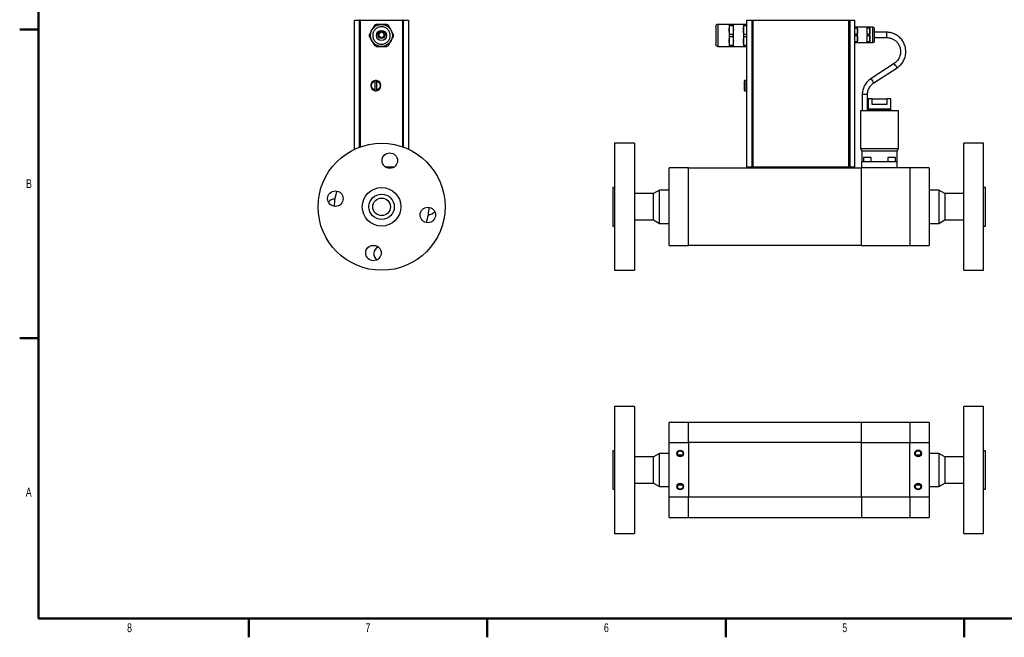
# Model space of a CAD drawing. Header units: inches. Extents: x 0.2 to 33.8, y 0.2 to 21.8.
# Tile 1 of 8: x 0.2 to 17.7, y 0.2 to 11.2. Entities that reach past the tile are written whole.
import ezdxf

# ---------------------------------------------------------------- set-up
doc = ezdxf.new("R2010")
doc.units = ezdxf.units.IN
doc.header["$MEASUREMENT"] = 0
doc.styles.add('SLDTEXTSTYLE0', font='TXT', dxfattribs={"width": 0.75})

msp = doc.modelspace()

# ---------------------------------------------------------------- linework, layer by layer
at = {"color": 7, "linetype": 'Continuous', "lineweight": 50}
for p, q in [((0.5, 0.5), (0.5, 21.5)), ((0.165, 11), (0.5, 11)), ((0.5, 11), (0.165, 11)), ((0.5, 5.5), (0.165, 5.5)), ((33.5, 0.5), (0.5, 0.5)), ((4.25, 0.5), (4.25, 0.165)), ((8.5, 0.5), (8.5, 0.165)), ((12.75, 0.5), (12.75, 0.165)), ((17, 0.165), (17, 0.5)), ((17, 0.5), (17, 0.165))]:
    msp.add_line(p, q, dxfattribs=at)
at = {"color": 7, "linetype": 'Continuous', "lineweight": 25}
for p, q in [((6.13, 11.17), (6.224, 11.17)), ((6.13, 11.17), (6.13, 8.863)), ((6.24, 11.17), (6.224, 11.17)), ((6.224, 8.902), (6.224, 11.17)), ((6.24, 11.17), (6.988, 11.17)), ((6.24, 8.908), (6.24, 11.17)), ((7.004, 11.17), (6.988, 11.17)), ((6.988, 11.17), (6.988, 8.91)), ((7.004, 11.17), (7.098, 11.17)), ((7.004, 11.17), (7.004, 8.904)), ((7.098, 11.17), (7.098, 8.865)), ((12.814, 11.091), (12.612, 11.091)), ((12.819, 11.091), (12.814, 11.091)), ((12.814, 11.091), (12.814, 10.699)), ((12.819, 11.073), (12.819, 11.091)), ((12.881, 11.091), (12.819, 11.091)), ((12.819, 11.073), (12.881, 11.073)), ((12.881, 11.073), (12.881, 11.091)), ((12.887, 11.091), (12.881, 11.091)), ((12.887, 11.064), (12.887, 11.091)), ((12.887, 10.699), (12.887, 11.064)), ((13.068, 11.091), (12.89, 11.091)), ((13.074, 11.091), (13.068, 11.091)), ((13.068, 11.091), (13.068, 10.699)), ((13.074, 11.073), (13.074, 11.091)), ((13.124, 11.091), (13.074, 11.091)), ((13.074, 11.073), (13.124, 11.073)), ((13.124, 11.17), (13.218, 11.17)), ((13.124, 11.17), (13.124, 8.545)), ((13.218, 11.17), (13.241, 11.17)), ((13.218, 11.17), (13.218, 8.545)), ((13.241, 8.545), (13.241, 11.17)), ((13.241, 11.17), (14.938, 11.17)), ((14.938, 11.17), (14.938, 8.545)), ((14.938, 11.17), (14.961, 11.17)), ((14.961, 11.17), (14.961, 8.545)), ((14.961, 11.17), (15.055, 11.17)), ((15.055, 8.545), (15.055, 11.17)), ((6.567, 10.905), (6.567, 10.862)), ((6.661, 10.862), (6.661, 10.905)), ((12.819, 10.877), (12.819, 10.913)), ((12.881, 10.913), (12.819, 10.913)), ((12.881, 10.877), (12.881, 10.913)), ((13.074, 10.877), (13.074, 10.913)), ((13.124, 10.913), (13.074, 10.913)), ((15.095, 11.042), (15.055, 11.042)), ((15.055, 11.03), (15.095, 11.03)), ((15.095, 10.917), (15.055, 10.917)), ((15.055, 10.893), (15.095, 10.893)), ((15.095, 11.03), (15.095, 11.042)), ((15.099, 11.042), (15.095, 11.042)), ((15.095, 10.893), (15.095, 10.917)), ((15.099, 10.905), (15.099, 11.042)), ((15.099, 10.768), (15.099, 10.905)), ((15.275, 11.042), (15.102, 11.042)), ((15.318, 11.042), (15.275, 11.042)), ((15.275, 11.042), (15.275, 11.03)), ((15.275, 11.03), (15.318, 11.03)), ((15.275, 10.917), (15.275, 10.893)), ((15.318, 10.917), (15.275, 10.917)), ((15.275, 10.893), (15.318, 10.893)), ((15.318, 11.03), (15.318, 11.042)), ((15.322, 11.042), (15.318, 11.042)), ((15.318, 10.893), (15.318, 10.917)), ((15.322, 10.905), (15.322, 11.042)), ((15.322, 10.768), (15.322, 10.905)), ((15.376, 11.042), (15.325, 11.042)), ((15.404, 10.796), (15.404, 11.014)), ((15.617, 10.952), (15.404, 10.952)), ((12.819, 10.877), (12.881, 10.877)), ((12.819, 10.699), (12.819, 10.717)), ((12.881, 10.717), (12.819, 10.717)), ((12.881, 10.699), (12.881, 10.717)), ((13.074, 10.877), (13.124, 10.877)), ((13.074, 10.699), (13.074, 10.717)), ((13.124, 10.717), (13.074, 10.717)), ((15.095, 10.78), (15.055, 10.78)), ((15.055, 10.768), (15.095, 10.768)), ((15.095, 10.768), (15.095, 10.78)), ((15.095, 10.768), (15.099, 10.768)), ((15.099, 10.768), (15.268, 10.768)), ((15.271, 10.768), (15.275, 10.768)), ((15.318, 10.78), (15.275, 10.78)), ((15.275, 10.768), (15.275, 10.78)), ((15.275, 10.768), (15.318, 10.768)), ((15.318, 10.768), (15.318, 10.78)), ((15.318, 10.768), (15.322, 10.768)), ((15.322, 10.768), (15.376, 10.768)), ((15.404, 10.858), (15.617, 10.858)), ((12.612, 10.699), (12.811, 10.699)), ((12.814, 10.699), (12.819, 10.699)), ((12.819, 10.699), (12.881, 10.699)), ((12.881, 10.699), (12.887, 10.699)), ((12.887, 10.699), (13.065, 10.699)), ((13.068, 10.699), (13.074, 10.699)), ((13.074, 10.699), (13.124, 10.699)), ((15.754, 10.397), (15.341, 10.129)), ((15.392, 10.051), (15.805, 10.319)), ((6.502, 9.926), (6.502, 10.076)), ((6.526, 10.076), (6.526, 9.926)), ((13.093, 10.091), (13.093, 9.91)), ((13.102, 10.091), (13.093, 10.091)), ((13.124, 10.092), (13.102, 10.092)), ((13.102, 10.092), (13.102, 10.091)), ((13.093, 9.91), (13.102, 9.91)), ((13.102, 9.91), (13.124, 9.91)), ((13.102, 9.91), (13.102, 9.91)), ((15.185, 9.842), (15.185, 9.55)), ((15.279, 9.55), (15.279, 9.842)), ((15.29, 9.763), (15.29, 9.583)), ((15.364, 9.763), (15.29, 9.763)), ((15.364, 9.663), (15.364, 9.763)), ((15.364, 9.763), (15.621, 9.763)), ((15.621, 9.663), (15.364, 9.663)), ((15.621, 9.763), (15.621, 9.663)), ((15.695, 9.763), (15.621, 9.763)), ((15.695, 9.583), (15.695, 9.763)), ((15.156, 9.55), (15.156, 8.88)), ((15.829, 9.55), (15.156, 9.55)), ((15.288, 9.57), (15.288, 9.55)), ((15.698, 9.57), (15.288, 9.57)), ((15.695, 9.583), (15.29, 9.583)), ((15.698, 9.55), (15.698, 9.57)), ((15.829, 8.88), (15.829, 9.55)), ((11.124, 8.972), (10.77, 8.972)), ((10.77, 8.972), (10.77, 6.709)), ((11.124, 8.972), (11.124, 6.709)), ((17.349, 8.972), (16.994, 8.972)), ((16.994, 7.84), (16.994, 8.972)), ((17.349, 7.84), (17.349, 8.972)), ((15.156, 8.88), (15.18, 8.838)), ((15.156, 8.88), (15.829, 8.88)), ((15.18, 8.838), (15.18, 8.64)), ((15.18, 8.838), (15.805, 8.838)), ((15.805, 8.838), (15.829, 8.88)), ((15.805, 8.64), (15.805, 8.838)), ((15.805, 8.64), (15.18, 8.64)), ((15.18, 8.532), (15.18, 8.64)), ((15.213, 8.722), (15.208, 8.717)), ((15.208, 8.717), (15.208, 8.64)), ((15.301, 8.717), (15.208, 8.717)), ((15.338, 8.722), (15.213, 8.722)), ((15.343, 8.717), (15.301, 8.717)), ((15.343, 8.717), (15.338, 8.722)), ((15.343, 8.64), (15.343, 8.717)), ((15.647, 8.722), (15.642, 8.717)), ((15.642, 8.717), (15.642, 8.64)), ((15.735, 8.717), (15.642, 8.717)), ((15.772, 8.722), (15.647, 8.722)), ((15.777, 8.717), (15.735, 8.717)), ((15.777, 8.717), (15.772, 8.722)), ((15.777, 8.64), (15.777, 8.717)), ((15.805, 8.532), (15.805, 8.64)), ((6.831, 8.545), (6.693, 8.545)), ((6.802, 8.532), (6.722, 8.532)), ((11.743, 7.149), (11.743, 8.532)), ((12.087, 8.532), (11.743, 8.532)), ((12.087, 7.149), (12.087, 8.532)), ((12.087, 8.532), (15.17, 8.532)), ((13.218, 8.545), (13.124, 8.545)), ((13.137, 8.545), (13.137, 8.532)), ((13.2, 8.545), (13.2, 8.532)), ((13.241, 8.545), (13.218, 8.545)), ((14.938, 8.545), (13.241, 8.545)), ((14.938, 8.545), (14.961, 8.545)), ((15.055, 8.545), (14.961, 8.545)), ((14.98, 8.545), (14.98, 8.532)), ((15.042, 8.532), (15.042, 8.545)), ((15.17, 7.149), (15.17, 8.532)), ((16.032, 8.532), (15.17, 8.532)), ((16.032, 8.532), (16.032, 7.149)), ((16.376, 8.532), (16.032, 8.532)), ((16.376, 8.532), (16.376, 7.149)), ((10.77, 8.184), (10.739, 8.184)), ((10.739, 8.184), (10.739, 8.179)), ((10.739, 8.179), (10.739, 7.497)), ((11.463, 8.075), (11.124, 8.075)), ((11.569, 8.136), (11.463, 8.075)), ((11.463, 7.625), (11.463, 8.075)), ((11.743, 8.136), (11.569, 8.136)), ((11.569, 7.568), (11.569, 8.136)), ((16.55, 8.136), (16.376, 8.136)), ((16.656, 8.075), (16.55, 8.136)), ((16.55, 8.136), (16.55, 7.68)), ((16.994, 8.075), (16.656, 8.075)), ((16.656, 8.075), (16.656, 7.714)), ((17.38, 8.184), (17.349, 8.184)), ((17.38, 7.497), (17.38, 8.184)), ((16.994, 6.709), (16.994, 7.84)), ((17.349, 6.709), (17.349, 7.84)), ((11.124, 7.606), (11.463, 7.606)), ((11.463, 7.606), (11.463, 7.625)), ((11.463, 7.606), (11.569, 7.545)), ((11.569, 7.545), (11.569, 7.568)), ((16.55, 7.68), (16.55, 7.545)), ((16.55, 7.545), (16.656, 7.606)), ((16.656, 7.714), (16.656, 7.606)), ((16.656, 7.606), (16.994, 7.606)), ((10.739, 7.497), (10.77, 7.497)), ((11.569, 7.545), (11.743, 7.545)), ((16.376, 7.545), (16.55, 7.545)), ((17.349, 7.497), (17.38, 7.497)), ((6.432, 7.149), (6.511, 7.149)), ((11.743, 7.149), (12.087, 7.149)), ((15.17, 7.149), (12.087, 7.149)), ((15.17, 7.149), (16.032, 7.149)), ((16.032, 7.149), (16.376, 7.149)), ((10.77, 6.709), (11.124, 6.709)), ((16.994, 6.709), (17.349, 6.709)), ((11.124, 4.28), (10.77, 4.28)), ((10.77, 4.28), (10.77, 2.952)), ((11.124, 4.28), (11.124, 2.952)), ((17.349, 4.28), (16.994, 4.28)), ((16.994, 2.016), (16.994, 4.28)), ((17.349, 2.016), (17.349, 4.28)), ((12.087, 3.995), (11.743, 3.995)), ((11.743, 3.636), (11.743, 3.995)), ((15.17, 3.995), (12.087, 3.995)), ((12.087, 3.636), (12.087, 3.995)), ((16.032, 3.995), (15.17, 3.995)), ((15.17, 3.636), (15.17, 3.995)), ((16.376, 3.995), (16.032, 3.995)), ((16.032, 3.995), (16.032, 3.636)), ((16.376, 3.995), (16.376, 3.636)), ((11.743, 2.661), (11.743, 3.636)), ((11.743, 3.636), (12.087, 3.636)), ((12.087, 3.636), (12.087, 2.661)), ((15.17, 3.636), (12.087, 3.636)), ((15.17, 2.661), (15.17, 3.636)), ((15.17, 3.636), (16.032, 3.636)), ((16.032, 3.636), (16.376, 3.636)), ((16.032, 2.661), (16.032, 3.636)), ((16.376, 3.636), (16.376, 2.661)), ((10.77, 3.492), (10.739, 3.492)), ((10.739, 3.492), (10.739, 2.805)), ((11.463, 3.382), (11.124, 3.382)), ((11.569, 3.444), (11.463, 3.382)), ((11.463, 3.239), (11.463, 3.382)), ((11.743, 3.444), (11.569, 3.444)), ((11.569, 3.263), (11.569, 3.444)), ((11.977, 3.414), (11.901, 3.414)), ((16.218, 3.414), (16.142, 3.414)), ((16.55, 3.444), (16.376, 3.444)), ((16.656, 3.382), (16.55, 3.444)), ((16.55, 3.444), (16.55, 3.396)), ((16.55, 3.396), (16.55, 2.853)), ((16.994, 3.382), (16.656, 3.382)), ((16.656, 3.382), (16.656, 3.345)), ((16.656, 3.345), (16.656, 2.914)), ((17.38, 3.492), (17.349, 3.492)), ((17.38, 2.805), (17.38, 3.492)), ((11.463, 2.914), (11.463, 3.239)), ((11.569, 2.853), (11.569, 3.263)), ((10.77, 2.952), (10.77, 2.016)), ((11.124, 2.952), (11.124, 2.016)), ((11.124, 2.914), (11.463, 2.914)), ((11.463, 2.914), (11.569, 2.853)), ((11.569, 2.853), (11.743, 2.853)), ((11.901, 2.883), (11.977, 2.883)), ((16.142, 2.883), (16.218, 2.883)), ((16.376, 2.853), (16.55, 2.853)), ((16.55, 2.853), (16.656, 2.914)), ((16.656, 2.914), (16.994, 2.914)), ((10.739, 2.805), (10.77, 2.805)), ((11.743, 2.302), (11.743, 2.661)), ((12.087, 2.661), (11.743, 2.661)), ((12.087, 2.302), (12.087, 2.661)), ((15.17, 2.661), (12.087, 2.661)), ((15.17, 2.661), (15.17, 2.302)), ((16.032, 2.661), (15.17, 2.661)), ((16.376, 2.661), (16.032, 2.661)), ((16.032, 2.661), (16.032, 2.302)), ((16.376, 2.661), (16.376, 2.302)), ((17.349, 2.805), (17.38, 2.805)), ((11.743, 2.302), (12.087, 2.302)), ((12.087, 2.302), (15.17, 2.302)), ((15.17, 2.302), (16.032, 2.302)), ((16.032, 2.302), (16.376, 2.302)), ((10.77, 2.016), (11.124, 2.016)), ((16.994, 2.016), (17.349, 2.016))]:
    msp.add_line(p, q, dxfattribs=at)
at = {"color": 8, "linetype": 'Continuous', "lineweight": 25}
for p, q in [((12.612, 11.091), (12.612, 10.699)), ((15.376, 10.768), (15.376, 11.042)), ((15.617, 10.952), (15.617, 10.858))]:
    msp.add_line(p, q, dxfattribs=at)
at = {"color": 7, "linetype": 'Continuous', "lineweight": 25}
for centre, radius in [((6.614, 10.895), 0.196), ((6.614, 10.895), 0.196), ((6.614, 10.895), 0.0908), ((6.614, 10.905), 0.0635), ((6.614, 10.905), 0.0469), ((6.617, 7.84), 1.132), ((6.762, 8.664), 0.138), ((5.793, 7.986), 0.138), ((6.617, 7.84), 0.344), ((6.617, 7.84), 0.226), ((6.617, 7.84), 0.157), ((7.441, 7.695), 0.138), ((6.471, 7.017), 0.138), ((11.939, 3.443), 0.06), ((11.939, 3.443), 0.0483), ((16.18, 3.444), 0.06), ((16.18, 3.444), 0.0483), ((11.939, 2.853), 0.06), ((11.939, 2.853), 0.0483), ((16.18, 2.853), 0.06), ((16.18, 2.853), 0.0483)]:
    msp.add_circle(centre, radius, dxfattribs=at)
for centre, radius, start, end in [((6.614, 10.895), 0.217, 115.3038, 124.6962), ((6.614, 10.895), 0.217, 55.3038, 64.6962), ((12.612, 11.05), 0.0404, 90, 180), ((6.614, 10.895), 0.217, 175.3038, 184.6962), ((6.614, 10.895), 0.217, 355.3038, 4.6962), ((15.376, 11.014), 0.0283, 0, 90), ((6.614, 10.895), 0.217, 235.3038, 244.6962), ((6.614, 10.895), 0.217, 295.3038, 304.6962), ((12.612, 10.739), 0.0404, 180, 270), ((15.376, 10.796), 0.0283, 270, 0), ((6.514, 10.001), 0.0914, 97.7835, 262.2165), ((6.514, 10.001), 0.0914, 82.2165, 97.7835), ((6.514, 10.001), 0.0914, 277.7835, 82.2165), ((6.514, 10.001), 0.0914, 262.2165, 277.7835), ((6.617, 7.84), 0.846, 160.6316, 179.3684), ((5.78, 7.84), 0.138, 89.3981, 143.0513), ((6.617, 7.84), 0.846, 340.6316, 359.3684), ((7.453, 7.84), 0.138, 269.3981, 323.0513), ((6.617, 7.004), 0.138, 116.9487, 233.0513)]:
    msp.add_arc(centre, radius, start, end, dxfattribs=at)
at = {"color": 8, "linetype": 'Continuous', "lineweight": 25}
for centre, radius, start, end in [((10.16, 6.709), 6.701, 32.5989, 33.4005), ((9.755, 6.446), 6.692, 32.5983, 33.401), ((15.232, 6.194), 3.648, 89.2638, 90.7362)]:
    msp.add_arc(centre, radius, start, end, dxfattribs=at)
at = {"color": 7, "linetype": 'Continuous', "lineweight": 25}
for points, knots in [([(6.491, 11.073), (6.475, 11.047), (6.445, 10.993), (6.414, 10.94), (6.398, 10.913)], [0, 0, 0, 0, 0.496568, 1, 1, 1, 1]), ([(6.707, 11.091), (6.676, 11.091), (6.614, 11.091), (6.553, 11.091), (6.521, 11.091)], [0, 0, 0, 0, 0.496568, 1, 1, 1, 1]), ([(6.83, 10.913), (6.815, 10.939), (6.784, 10.993), (6.753, 11.046), (6.737, 11.073)], [0, 0, 0, 0, 0.496568, 1, 1, 1, 1]), ([(12.819, 10.913), (12.817, 10.939), (12.811, 10.993), (12.817, 11.046), (12.819, 11.073)], [0, 0, 0, 0, 0.496568, 1, 1, 1, 1]), ([(12.881, 11.073), (12.884, 11.047), (12.89, 10.993), (12.884, 10.94), (12.881, 10.913)], [0, 0, 0, 0, 0.496568, 1, 1, 1, 1]), ([(13.074, 10.913), (13.071, 10.939), (13.066, 10.993), (13.071, 11.046), (13.074, 11.073)], [0, 0, 0, 0, 0.496568, 1, 1, 1, 1]), ([(6.692, 11.03), (6.708, 11.018), (6.732, 11), (6.754, 10.965), (6.765, 10.935), (6.77, 10.904), (6.769, 10.863), (6.752, 10.815), (6.719, 10.777), (6.685, 10.755), (6.655, 10.744), (6.623, 10.739), (6.582, 10.74), (6.534, 10.757), (6.496, 10.79), (6.474, 10.824), (6.463, 10.854), (6.458, 10.886), (6.46, 10.927), (6.476, 10.975), (6.509, 11.013), (6.544, 11.035), (6.574, 11.046), (6.605, 11.051), (6.646, 11.05), (6.674, 11.038), (6.692, 11.03)], [0, 0, 0, 0, 0.059864, 0.09209, 0.125, 0.15791, 0.190136, 0.25, 0.309864, 0.34209, 0.375, 0.40791, 0.440136, 0.5, 0.559864, 0.59209, 0.625, 0.65791, 0.690136, 0.75, 0.809864, 0.84209, 0.875, 0.90791, 0.940136, 1, 1, 1, 1]), ([(12.572, 11.05), (12.572, 11.05), (12.572, 11.05), (12.572, 11.038), (12.572, 11.03)], [0, 0, 0, 0, 0.280999, 1, 1, 1, 1]), ([(12.572, 11.03), (12.572, 11.018), (12.572, 11), (12.572, 10.965), (12.572, 10.935), (12.572, 10.904), (12.572, 10.863), (12.572, 10.815), (12.572, 10.777), (12.572, 10.755), (12.572, 10.744), (12.572, 10.739), (12.572, 10.74), (12.572, 10.74)], [0, 0, 0, 0, 0.143649, 0.220978, 0.299947, 0.378917, 0.456246, 0.599895, 0.743544, 0.820873, 0.899842, 0.978812, 1, 1, 1, 1]), ([(15.095, 11.03), (15.097, 11.011), (15.101, 10.974), (15.097, 10.936), (15.095, 10.917)], [0, 0, 0, 0, 0.496568, 1, 1, 1, 1]), ([(15.095, 10.893), (15.097, 10.874), (15.101, 10.836), (15.097, 10.799), (15.095, 10.78)], [0, 0, 0, 0, 0.4965683, 1, 1, 1, 1]), ([(15.275, 11.042), (15.272, 11.042), (15.27, 11.042), (15.271, 11.042), (15.271, 11.042)], [0, 0, 0, 0, 0.993137, 1, 1, 1, 1]), ([(15.275, 10.917), (15.273, 10.936), (15.269, 10.973), (15.273, 11.011), (15.275, 11.03)], [0, 0, 0, 0, 0.4965683, 1, 1, 1, 1]), ([(15.275, 10.78), (15.273, 10.799), (15.269, 10.836), (15.273, 10.874), (15.275, 10.893)], [0, 0, 0, 0, 0.4965683, 1, 1, 1, 1]), ([(15.318, 11.03), (15.32, 11.011), (15.324, 10.974), (15.32, 10.936), (15.318, 10.917)], [0, 0, 0, 0, 0.496568, 1, 1, 1, 1]), ([(15.318, 10.893), (15.32, 10.874), (15.324, 10.836), (15.32, 10.799), (15.318, 10.78)], [0, 0, 0, 0, 0.4965683, 1, 1, 1, 1]), ([(15.805, 10.319), (15.813, 10.324), (15.831, 10.336), (15.857, 10.359), (15.883, 10.387), (15.906, 10.419), (15.926, 10.454), (15.942, 10.491), (15.954, 10.53), (15.961, 10.572), (15.962, 10.614), (15.959, 10.657), (15.95, 10.7), (15.936, 10.741), (15.917, 10.779), (15.895, 10.812), (15.869, 10.844), (15.84, 10.871), (15.808, 10.895), (15.774, 10.915), (15.74, 10.93), (15.708, 10.94), (15.68, 10.946), (15.651, 10.951), (15.63, 10.951), (15.617, 10.952)], [0, 0, 0, 0, 0.03218, 0.074532, 0.117927, 0.162235, 0.207364, 0.253253, 0.299865, 0.347182, 0.39521, 0.443971, 0.493518, 0.543934, 0.589854, 0.635685, 0.68138, 0.726865, 0.772003, 0.816507, 0.859661, 0.899001, 0.928686, 0.957663, 1, 1, 1, 1]), ([(6.398, 10.877), (6.413, 10.851), (6.444, 10.797), (6.475, 10.744), (6.491, 10.717)], [0, 0, 0, 0, 0.496568, 1, 1, 1, 1]), ([(6.737, 10.717), (6.753, 10.743), (6.784, 10.797), (6.815, 10.85), (6.83, 10.877)], [0, 0, 0, 0, 0.496568, 1, 1, 1, 1]), ([(12.819, 10.717), (12.817, 10.743), (12.811, 10.797), (12.817, 10.85), (12.819, 10.877)], [0, 0, 0, 0, 0.496568, 1, 1, 1, 1]), ([(12.881, 10.877), (12.884, 10.851), (12.89, 10.797), (12.884, 10.744), (12.881, 10.717)], [0, 0, 0, 0, 0.496568, 1, 1, 1, 1]), ([(13.074, 10.717), (13.071, 10.743), (13.066, 10.797), (13.071, 10.85), (13.074, 10.877)], [0, 0, 0, 0, 0.496568, 1, 1, 1, 1]), ([(15.617, 10.858), (15.63, 10.858), (15.647, 10.857), (15.672, 10.852), (15.694, 10.846), (15.719, 10.837), (15.744, 10.824), (15.769, 10.807), (15.793, 10.787), (15.815, 10.763), (15.833, 10.736), (15.849, 10.706), (15.86, 10.673), (15.867, 10.638), (15.869, 10.602), (15.865, 10.565), (15.856, 10.528), (15.842, 10.494), (15.823, 10.464), (15.802, 10.437), (15.779, 10.414), (15.761, 10.403), (15.754, 10.398)], [0, 0, 0, 0, 0.05747, 0.081209, 0.12063, 0.161826, 0.206269, 0.252954, 0.301492, 0.351584, 0.403031, 0.4557, 0.509514, 0.564437, 0.620477, 0.677687, 0.736178, 0.796149, 0.849835, 0.903299, 0.956374, 1, 1, 1, 1]), ([(6.521, 10.699), (6.552, 10.699), (6.614, 10.699), (6.676, 10.699), (6.707, 10.699)], [0, 0, 0, 0, 0.496568, 1, 1, 1, 1]), ([(6.502, 9.926), (6.493, 9.928), (6.476, 9.932), (6.455, 9.951), (6.441, 9.974), (6.436, 10.001), (6.441, 10.028), (6.455, 10.051), (6.476, 10.069), (6.493, 10.074), (6.502, 10.076)], [0, 0, 0, 0, 0.121046, 0.25, 0.378954, 0.5, 0.621046, 0.75, 0.878954, 1, 1, 1, 1]), ([(6.502, 10.076), (6.502, 10.078), (6.502, 10.081), (6.502, 10.086), (6.502, 10.089), (6.502, 10.091), (6.502, 10.091), (6.502, 10.091)], [0, 0, 0, 0, 0.217871, 0.435806, 0.652093, 0.866075, 1, 1, 1, 1]), ([(6.526, 10.091), (6.526, 10.091), (6.526, 10.091), (6.526, 10.088), (6.526, 10.085), (6.526, 10.08), (6.526, 10.077), (6.526, 10.076)], [0, 0, 0, 0, 0.211929, 0.423832, 0.636516, 0.8511, 1, 1, 1, 1]), ([(6.526, 10.076), (6.535, 10.074), (6.552, 10.069), (6.574, 10.051), (6.587, 10.028), (6.592, 10.001), (6.587, 9.974), (6.574, 9.951), (6.552, 9.932), (6.535, 9.928), (6.526, 9.926)], [0, 0, 0, 0, 0.121046, 0.25, 0.378954, 0.5, 0.621046, 0.75, 0.878954, 1, 1, 1, 1]), ([(13.093, 10.091), (13.092, 10.091), (13.088, 10.091), (13.084, 10.088), (13.08, 10.085), (13.079, 10.08), (13.078, 10.077), (13.078, 10.076)], [0, 0, 0, 0, 0.211929, 0.423832, 0.636516, 0.8511, 1, 1, 1, 1]), ([(13.078, 10.076), (13.078, 10.074), (13.078, 10.069), (13.078, 10.051), (13.078, 10.028), (13.078, 10.001), (13.078, 9.974), (13.078, 9.951), (13.078, 9.932), (13.078, 9.928), (13.078, 9.926)], [0, 0, 0, 0, 0.121046, 0.25, 0.378954, 0.5, 0.621046, 0.75, 0.878954, 1, 1, 1, 1]), ([(15.341, 10.129), (15.333, 10.124), (15.315, 10.111), (15.289, 10.088), (15.263, 10.06), (15.24, 10.029), (15.22, 9.994), (15.204, 9.957), (15.193, 9.917), (15.186, 9.879), (15.186, 9.854), (15.186, 9.842)], [0, 0, 0, 0, 0.085354, 0.194976, 0.307305, 0.422002, 0.538832, 0.657636, 0.778318, 0.900839, 1, 1, 1, 1]), ([(15.279, 9.842), (15.279, 9.845), (15.279, 9.859), (15.282, 9.887), (15.291, 9.922), (15.305, 9.954), (15.322, 9.984), (15.344, 10.011), (15.367, 10.033), (15.384, 10.045), (15.392, 10.05)], [0, 0, 0, 0, 0.02927, 0.177717, 0.329541, 0.469078, 0.608246, 0.746813, 0.884371, 1, 1, 1, 1]), ([(6.502, 9.91), (6.502, 9.911), (6.502, 9.911), (6.502, 9.913), (6.502, 9.917), (6.502, 9.922), (6.502, 9.924), (6.502, 9.926)], [0, 0, 0, 0, 0.2119294, 0.423832, 0.636516, 0.8510999, 1, 1, 1, 1]), ([(6.526, 9.926), (6.526, 9.924), (6.526, 9.92), (6.526, 9.916), (6.526, 9.912), (6.526, 9.911), (6.526, 9.91), (6.526, 9.91)], [0, 0, 0, 0, 0.2178713, 0.4358058, 0.6520926, 0.8660746, 1, 1, 1, 1]), ([(13.078, 9.926), (13.078, 9.924), (13.079, 9.92), (13.081, 9.916), (13.085, 9.912), (13.089, 9.911), (13.092, 9.91), (13.093, 9.91)], [0, 0, 0, 0, 0.2178713, 0.4358058, 0.6520926, 0.8660746, 1, 1, 1, 1])]:
    msp.add_open_spline(points, degree=3, knots=knots, dxfattribs=at)

# ---------------------------------------------------------------- texts
at = {"color": 7, "linetype": 'Continuous', "lineweight": 0, "char_height": 0.156, "attachment_point": 2, "style": 'SLDTEXTSTYLE0'}
for s, insert in [('B', (0.331, 8.331)), ('A', (0.326, 2.831)), ('8', (2.123, 0.414)), ('7', (6.373, 0.414)), ('6', (10.623, 0.414)), ('5', (14.873, 0.414))]:
    msp.add_mtext(s, dxfattribs=dict(at, insert=insert))

doc.saveas('drawing.dxf')
